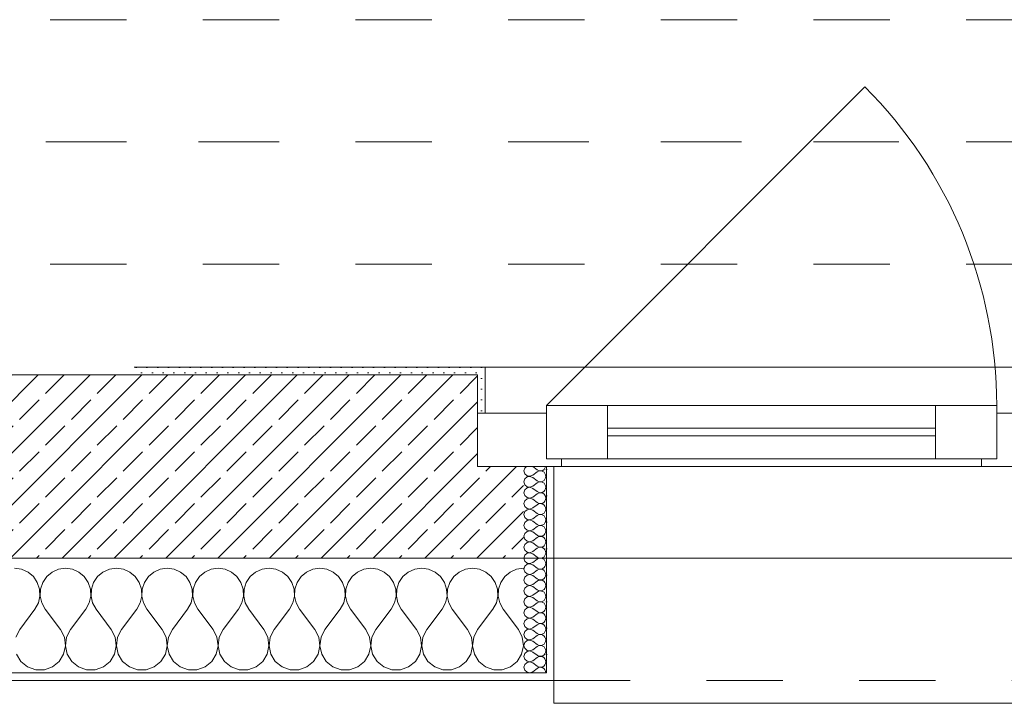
# Model space of a CAD drawing. Header units: metres. Extents: x -3.5 to 65.3, y -10.9 to 16.7.
# Tile 44 of 213: x 32.9 to 34.2, y -0.2 to 0.7. Entities that reach past the tile are written whole.
import ezdxf

# ---------------------------------------------------------------- set-up
doc = ezdxf.new("R2010")
doc.units = ezdxf.units.M
doc.header["$MEASUREMENT"] = 0
for name, pattern in [('Achse', [0.08, 0.04, -0.02, 0, -0.02]), ('Strichlinie doppelt', [0.218722, 0.105833, -0.042333, 0.028222, -0.042333]), ('Strichlinie eng', [0.046, 0.03, -0.016]), ('Untersicht', [0.04, 0.03, -0.01])]:
    doc.linetypes.add(name, pattern=pattern)
for name, color, linetype in [('102 - Bemaßung_ Beschriftung.Detail_ Ausschnitt', 7, 'Continuous'), ('451 - Universal.Achsen Raster', 7, 'Continuous'), ('603 - Struktur.Bodenplatte_ Decke Roh', 7, 'Continuous'), ('604 - Struktur.Wand Aussen', 7, 'Continuous'), ('608 - Struktur.Träger', 7, 'Continuous')]:
    doc.layers.add(name, color=color, linetype=linetype)
doc.styles.add('ERSTELLTER_STIL_1', font='txt')
doc.dimstyles.new('ERSTELLTER_STIL__3', dxfattribs={"dimtxt": 0.04, "dimasz": 0.02128, "dimexe": 0.18, "dimexo": 0.0625, "dimgap": 0, "dimtad": 1, "dimzin": 0, "dimdsep": 46, "dimtxsty": 'ERSTELLTER_STIL_1', "dimblk": 'ARROWHEAD_2', "dimblk1": 'ARROWHEAD_2', "dimblk2": 'ARROWHEAD_2', "dimcen": 0.09, "dimse1": 1, "dimse2": 1, "dimclrd": 7, "dimclre": 7, "dimclrt": 7, "dimazin": 0, "dimtfac": 1, "dimtdec": 4, "dimtmove": 0, "dimatfit": 3, "dimfxl": 1, "dimtolj": 1, "dimtzin": 0, "dimarcsym": 0})
pattern_1 = [(0, (0, 0), (0, 0.034641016), [0, -0.02]), (0, (0.01, 0.01732), (0, 0.034641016), [0, -0.02])]
pattern_2 = [(45, (0, 0), (-0.0070710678, 0.0070710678), [0, -0.01])]

# ---------------------------------------------------------------- blocks, each defined once
blk = doc.blocks.new('*X28')
at = {"layer": '604 - Struktur.Wand Aussen', "color": 7, "linetype": 'Continuous', "lineweight": 5}
for p, q in [((32.9424, -0.0096), (32.9333, -0.0083)), ((32.9509, -0.0133), (32.9424, -0.0096)), ((32.9909, -0.0096), (32.9825, -0.0133)), ((33, -0.0083), (32.9909, -0.0096)), ((33.0091, -0.0096), (33, -0.0083)), ((33.0175, -0.0133), (33.0091, -0.0096)), ((33.0576, -0.0096), (33.0491, -0.0133)), ((33.0667, -0.0083), (33.0576, -0.0096)), ((33.0758, -0.0096), (33.0667, -0.0083)), ((33.0842, -0.0133), (33.0758, -0.0096)), ((33.1242, -0.0096), (33.1158, -0.0133)), ((33.1333, -0.0083), (33.1242, -0.0096)), ((33.1424, -0.0096), (33.1333, -0.0083)), ((33.1509, -0.0133), (33.1424, -0.0096)), ((33.1909, -0.0096), (33.1825, -0.0133)), ((33.2, -0.0083), (33.1909, -0.0096)), ((33.2091, -0.0096), (33.2, -0.0083)), ((33.2175, -0.0133), (33.2091, -0.0096)), ((33.2576, -0.0096), (33.2491, -0.0133)), ((33.2667, -0.0083), (33.2576, -0.0096)), ((33.2758, -0.0096), (33.2667, -0.0083)), ((33.2842, -0.0133), (33.2758, -0.0096)), ((33.3242, -0.0096), (33.3158, -0.0133)), ((33.3333, -0.0083), (33.3242, -0.0096)), ((33.3424, -0.0096), (33.3333, -0.0083)), ((33.3509, -0.0133), (33.3424, -0.0096)), ((33.3909, -0.0096), (33.3825, -0.0133)), ((33.4, -0.0083), (33.3909, -0.0096)), ((33.4091, -0.0096), (33.4, -0.0083)), ((33.4175, -0.0133), (33.4091, -0.0096)), ((33.4576, -0.0096), (33.4491, -0.0133)), ((33.4667, -0.0083), (33.4576, -0.0096)), ((33.4758, -0.0096), (33.4667, -0.0083)), ((33.4842, -0.0133), (33.4758, -0.0096)), ((33.5242, -0.0096), (33.5158, -0.0133)), ((33.5333, -0.0083), (33.5242, -0.0096)), ((33.5424, -0.0096), (33.5333, -0.0083)), ((33.5509, -0.0133), (33.5424, -0.0096)), ((33.5909, -0.0096), (33.5825, -0.0133)), ((33.6, -0.0083), (33.5909, -0.0096)), ((32.9579, -0.0192), (32.9509, -0.0133)), ((32.9631, -0.0268), (32.9579, -0.0192)), ((32.9754, -0.0192), (32.9702, -0.0268)), ((32.9825, -0.0133), (32.9754, -0.0192)), ((33.0246, -0.0192), (33.0175, -0.0133)), ((33.0298, -0.0268), (33.0246, -0.0192)), ((33.0421, -0.0192), (33.0369, -0.0268)), ((33.0491, -0.0133), (33.0421, -0.0192)), ((33.0913, -0.0192), (33.0842, -0.0133)), ((33.0965, -0.0268), (33.0913, -0.0192)), ((33.1087, -0.0192), (33.1035, -0.0268)), ((33.1158, -0.0133), (33.1087, -0.0192)), ((33.1579, -0.0192), (33.1509, -0.0133)), ((33.1631, -0.0268), (33.1579, -0.0192)), ((33.1754, -0.0192), (33.1702, -0.0268)), ((33.1825, -0.0133), (33.1754, -0.0192)), ((33.2246, -0.0192), (33.2175, -0.0133)), ((33.2298, -0.0268), (33.2246, -0.0192)), ((33.2421, -0.0192), (33.2369, -0.0268)), ((33.2491, -0.0133), (33.2421, -0.0192)), ((33.2913, -0.0192), (33.2842, -0.0133)), ((33.2965, -0.0268), (33.2913, -0.0192)), ((33.3087, -0.0192), (33.3035, -0.0268)), ((33.3158, -0.0133), (33.3087, -0.0192)), ((33.3579, -0.0192), (33.3509, -0.0133)), ((33.3631, -0.0268), (33.3579, -0.0192)), ((33.3754, -0.0192), (33.3702, -0.0268)), ((33.3825, -0.0133), (33.3754, -0.0192)), ((33.4246, -0.0192), (33.4175, -0.0133)), ((33.4298, -0.0268), (33.4246, -0.0192)), ((33.4421, -0.0192), (33.4369, -0.0268)), ((33.4491, -0.0133), (33.4421, -0.0192)), ((33.4913, -0.0192), (33.4842, -0.0133)), ((33.4965, -0.0268), (33.4913, -0.0192)), ((33.5087, -0.0192), (33.5035, -0.0268)), ((33.5158, -0.0133), (33.5087, -0.0192)), ((33.5579, -0.0192), (33.5509, -0.0133)), ((33.5631, -0.0268), (33.5579, -0.0192)), ((33.5754, -0.0192), (33.5702, -0.0268)), ((33.5825, -0.0133), (33.5754, -0.0192)), ((32.9661, -0.0355), (32.9631, -0.0268)), ((32.9665, -0.0447), (32.9661, -0.0355)), ((32.9672, -0.0355), (32.9668, -0.0447)), ((32.9702, -0.0268), (32.9672, -0.0355)), ((33.0328, -0.0355), (33.0298, -0.0268)), ((33.0332, -0.0447), (33.0328, -0.0355)), ((33.0339, -0.0355), (33.0335, -0.0447)), ((33.0369, -0.0268), (33.0339, -0.0355)), ((33.0994, -0.0355), (33.0965, -0.0268)), ((33.0999, -0.0447), (33.0994, -0.0355)), ((33.1006, -0.0355), (33.1001, -0.0447)), ((33.1035, -0.0268), (33.1006, -0.0355)), ((33.1661, -0.0355), (33.1631, -0.0268)), ((33.1665, -0.0447), (33.1661, -0.0355)), ((33.1672, -0.0355), (33.1668, -0.0447)), ((33.1702, -0.0268), (33.1672, -0.0355)), ((33.2328, -0.0355), (33.2298, -0.0268)), ((33.2332, -0.0447), (33.2328, -0.0355)), ((33.2339, -0.0355), (33.2335, -0.0447)), ((33.2369, -0.0268), (33.2339, -0.0355)), ((33.2994, -0.0355), (33.2965, -0.0268)), ((33.2999, -0.0447), (33.2994, -0.0355)), ((33.3006, -0.0355), (33.3001, -0.0447)), ((33.3035, -0.0268), (33.3006, -0.0355)), ((33.3661, -0.0355), (33.3631, -0.0268)), ((33.3665, -0.0447), (33.3661, -0.0355)), ((33.3672, -0.0355), (33.3668, -0.0447)), ((33.3702, -0.0268), (33.3672, -0.0355)), ((33.4328, -0.0355), (33.4298, -0.0268)), ((33.4332, -0.0447), (33.4328, -0.0355)), ((33.4339, -0.0355), (33.4335, -0.0447)), ((33.4369, -0.0268), (33.4339, -0.0355)), ((33.4994, -0.0355), (33.4965, -0.0268)), ((33.4999, -0.0447), (33.4994, -0.0355)), ((33.5006, -0.0355), (33.5001, -0.0447)), ((33.5035, -0.0268), (33.5006, -0.0355)), ((33.5661, -0.0355), (33.5631, -0.0268)), ((33.5665, -0.0447), (33.5661, -0.0355)), ((33.5672, -0.0355), (33.5668, -0.0447)), ((33.5702, -0.0268), (33.5672, -0.0355)), ((32.9645, -0.0536), (32.9665, -0.0447)), ((32.9668, -0.0447), (32.9689, -0.0536)), ((33.0311, -0.0536), (33.0332, -0.0447)), ((33.0335, -0.0447), (33.0355, -0.0536)), ((33.0978, -0.0536), (33.0999, -0.0447)), ((33.1001, -0.0447), (33.1022, -0.0536)), ((33.1645, -0.0536), (33.1665, -0.0447)), ((33.1668, -0.0447), (33.1689, -0.0536)), ((33.2311, -0.0536), (33.2332, -0.0447)), ((33.2335, -0.0447), (33.2355, -0.0536)), ((33.2978, -0.0536), (33.2999, -0.0447)), ((33.3001, -0.0447), (33.3022, -0.0536)), ((33.3645, -0.0536), (33.3665, -0.0447)), ((33.3668, -0.0447), (33.3689, -0.0536)), ((33.4311, -0.0536), (33.4332, -0.0447)), ((33.4335, -0.0447), (33.4355, -0.0536)), ((33.4978, -0.0536), (33.4999, -0.0447)), ((33.5001, -0.0447), (33.5022, -0.0536)), ((33.5645, -0.0536), (33.5665, -0.0447)), ((33.5668, -0.0447), (33.5689, -0.0536)), ((32.94, -0.0883), (32.96, -0.0617)), ((32.96, -0.0617), (32.9645, -0.0536)), ((32.9689, -0.0536), (32.9733, -0.0617)), ((32.9933, -0.0883), (32.9733, -0.0617)), ((33.0067, -0.0883), (33.0267, -0.0617)), ((33.0267, -0.0617), (33.0311, -0.0536)), ((33.0355, -0.0536), (33.04, -0.0617)), ((33.06, -0.0883), (33.04, -0.0617)), ((33.0733, -0.0883), (33.0933, -0.0617)), ((33.0933, -0.0617), (33.0978, -0.0536)), ((33.1022, -0.0536), (33.1067, -0.0617)), ((33.1267, -0.0883), (33.1067, -0.0617)), ((33.14, -0.0883), (33.16, -0.0617)), ((33.16, -0.0617), (33.1645, -0.0536)), ((33.1689, -0.0536), (33.1733, -0.0617)), ((33.1933, -0.0883), (33.1733, -0.0617)), ((33.2067, -0.0883), (33.2267, -0.0617)), ((33.2267, -0.0617), (33.2311, -0.0536)), ((33.2355, -0.0536), (33.24, -0.0617)), ((33.26, -0.0883), (33.24, -0.0617)), ((33.2733, -0.0883), (33.2933, -0.0617)), ((33.2933, -0.0617), (33.2978, -0.0536)), ((33.3022, -0.0536), (33.3067, -0.0617)), ((33.3267, -0.0883), (33.3067, -0.0617)), ((33.34, -0.0883), (33.36, -0.0617)), ((33.36, -0.0617), (33.3645, -0.0536)), ((33.3689, -0.0536), (33.3733, -0.0617)), ((33.3933, -0.0883), (33.3733, -0.0617)), ((33.4067, -0.0883), (33.4267, -0.0617)), ((33.4267, -0.0617), (33.4311, -0.0536)), ((33.4355, -0.0536), (33.44, -0.0617)), ((33.46, -0.0883), (33.44, -0.0617)), ((33.4733, -0.0883), (33.4933, -0.0617)), ((33.4933, -0.0617), (33.4978, -0.0536)), ((33.5022, -0.0536), (33.5067, -0.0617)), ((33.5267, -0.0883), (33.5067, -0.0617)), ((33.54, -0.0883), (33.56, -0.0617)), ((33.56, -0.0617), (33.5645, -0.0536)), ((33.5689, -0.0536), (33.5733, -0.0617)), ((33.5933, -0.0883), (33.5733, -0.0617)), ((32.94, -0.0883), (32.9349, -0.0984)), ((32.9985, -0.0984), (32.9933, -0.0883)), ((33.0067, -0.0883), (33.0015, -0.0984)), ((33.0651, -0.0984), (33.06, -0.0883)), ((33.0733, -0.0883), (33.0682, -0.0984)), ((33.1318, -0.0984), (33.1267, -0.0883)), ((33.14, -0.0883), (33.1349, -0.0984)), ((33.1985, -0.0984), (33.1933, -0.0883)), ((33.2067, -0.0883), (33.2015, -0.0984)), ((33.2651, -0.0984), (33.26, -0.0883)), ((33.2733, -0.0883), (33.2682, -0.0984)), ((33.3318, -0.0984), (33.3267, -0.0883)), ((33.34, -0.0883), (33.3349, -0.0984)), ((33.3985, -0.0984), (33.3933, -0.0883)), ((33.4067, -0.0883), (33.4015, -0.0984)), ((33.4651, -0.0984), (33.46, -0.0883)), ((33.4733, -0.0883), (33.4682, -0.0984)), ((33.5318, -0.0984), (33.5267, -0.0883)), ((33.54, -0.0883), (33.5349, -0.0984)), ((33.5985, -0.0984), (33.5933, -0.0883)), ((33, -0.1096), (32.9985, -0.0984)), ((33.0015, -0.0984), (33, -0.1096)), ((33.0666, -0.1096), (33.0651, -0.0984)), ((33.0682, -0.0984), (33.0667, -0.1096)), ((33.1333, -0.1096), (33.1318, -0.0984)), ((33.1349, -0.0984), (33.1334, -0.1096)), ((33.2, -0.1096), (33.1985, -0.0984)), ((33.2015, -0.0984), (33.2, -0.1096)), ((33.2666, -0.1096), (33.2651, -0.0984)), ((33.2682, -0.0984), (33.2667, -0.1096)), ((33.3333, -0.1096), (33.3318, -0.0984)), ((33.3349, -0.0984), (33.3334, -0.1096)), ((33.4, -0.1096), (33.3985, -0.0984)), ((33.4015, -0.0984), (33.4, -0.1096)), ((33.4666, -0.1096), (33.4651, -0.0984)), ((33.4682, -0.0984), (33.4667, -0.1096)), ((33.5333, -0.1096), (33.5318, -0.0984)), ((33.5349, -0.0984), (33.5334, -0.1096)), ((33.6, -0.1096), (33.5985, -0.0984)), ((32.9976, -0.1207), (33, -0.1096)), ((33, -0.1096), (33.0024, -0.1207)), ((33.0643, -0.1207), (33.0666, -0.1096)), ((33.0667, -0.1096), (33.069, -0.1207)), ((33.131, -0.1207), (33.1333, -0.1096)), ((33.1334, -0.1096), (33.1357, -0.1207)), ((33.1976, -0.1207), (33.2, -0.1096)), ((33.2, -0.1096), (33.2024, -0.1207)), ((33.2643, -0.1207), (33.2666, -0.1096)), ((33.2667, -0.1096), (33.269, -0.1207)), ((33.331, -0.1207), (33.3333, -0.1096)), ((33.3334, -0.1096), (33.3357, -0.1207)), ((33.3976, -0.1207), (33.4, -0.1096)), ((33.4, -0.1096), (33.4024, -0.1207)), ((33.4643, -0.1207), (33.4666, -0.1096)), ((33.4667, -0.1096), (33.469, -0.1207)), ((33.531, -0.1207), (33.5333, -0.1096)), ((33.5334, -0.1096), (33.5357, -0.1207)), ((33.5976, -0.1207), (33.6, -0.1096)), ((32.9357, -0.1207), (32.9416, -0.1303)), ((32.9917, -0.1303), (32.9976, -0.1207)), ((33.0024, -0.1207), (33.0083, -0.1303)), ((33.0584, -0.1303), (33.0643, -0.1207)), ((33.069, -0.1207), (33.0749, -0.1303)), ((33.1251, -0.1303), (33.131, -0.1207)), ((33.1357, -0.1207), (33.1416, -0.1303)), ((33.1917, -0.1303), (33.1976, -0.1207)), ((33.2024, -0.1207), (33.2083, -0.1303)), ((33.2584, -0.1303), (33.2643, -0.1207)), ((33.269, -0.1207), (33.2749, -0.1303)), ((33.3251, -0.1303), (33.331, -0.1207)), ((33.3357, -0.1207), (33.3416, -0.1303)), ((33.3917, -0.1303), (33.3976, -0.1207)), ((33.4024, -0.1207), (33.4083, -0.1303)), ((33.4584, -0.1303), (33.4643, -0.1207)), ((33.469, -0.1207), (33.4749, -0.1303)), ((33.5251, -0.1303), (33.531, -0.1207)), ((33.5357, -0.1207), (33.5416, -0.1303)), ((33.5917, -0.1303), (33.5976, -0.1207)), ((32.9416, -0.1303), (32.9504, -0.1374)), ((32.9504, -0.1374), (32.961, -0.1412)), ((32.961, -0.1412), (32.9723, -0.1412)), ((32.9723, -0.1412), (32.983, -0.1374)), ((32.983, -0.1374), (32.9917, -0.1303)), ((33.0083, -0.1303), (33.017, -0.1374)), ((33.017, -0.1374), (33.0277, -0.1412)), ((33.0277, -0.1412), (33.039, -0.1412)), ((33.039, -0.1412), (33.0496, -0.1374)), ((33.0496, -0.1374), (33.0584, -0.1303)), ((33.0749, -0.1303), (33.0837, -0.1374)), ((33.0837, -0.1374), (33.0943, -0.1412)), ((33.0943, -0.1412), (33.1057, -0.1412)), ((33.1057, -0.1412), (33.1163, -0.1374)), ((33.1163, -0.1374), (33.1251, -0.1303)), ((33.1416, -0.1303), (33.1504, -0.1374)), ((33.1504, -0.1374), (33.161, -0.1412)), ((33.161, -0.1412), (33.1723, -0.1412)), ((33.1723, -0.1412), (33.183, -0.1374)), ((33.183, -0.1374), (33.1917, -0.1303)), ((33.2083, -0.1303), (33.217, -0.1374)), ((33.217, -0.1374), (33.2277, -0.1412)), ((33.2277, -0.1412), (33.239, -0.1412)), ((33.239, -0.1412), (33.2496, -0.1374)), ((33.2496, -0.1374), (33.2584, -0.1303)), ((33.2749, -0.1303), (33.2837, -0.1374)), ((33.2837, -0.1374), (33.2943, -0.1412)), ((33.2943, -0.1412), (33.3057, -0.1412)), ((33.3057, -0.1412), (33.3163, -0.1374)), ((33.3163, -0.1374), (33.3251, -0.1303)), ((33.3416, -0.1303), (33.3504, -0.1374)), ((33.3504, -0.1374), (33.361, -0.1412)), ((33.361, -0.1412), (33.3723, -0.1412)), ((33.3723, -0.1412), (33.383, -0.1374)), ((33.383, -0.1374), (33.3917, -0.1303)), ((33.4083, -0.1303), (33.417, -0.1374)), ((33.417, -0.1374), (33.4277, -0.1412)), ((33.4277, -0.1412), (33.439, -0.1412)), ((33.439, -0.1412), (33.4496, -0.1374)), ((33.4496, -0.1374), (33.4584, -0.1303)), ((33.4749, -0.1303), (33.4837, -0.1374)), ((33.4837, -0.1374), (33.4943, -0.1412)), ((33.4943, -0.1412), (33.5057, -0.1412)), ((33.5057, -0.1412), (33.5163, -0.1374)), ((33.5163, -0.1374), (33.5251, -0.1303)), ((33.5416, -0.1303), (33.5504, -0.1374)), ((33.5504, -0.1374), (33.561, -0.1412)), ((33.561, -0.1412), (33.5723, -0.1412)), ((33.5723, -0.1412), (33.583, -0.1374)), ((33.583, -0.1374), (33.5917, -0.1303))]:
    blk.add_line(p, q, dxfattribs=at)
blk = doc.blocks.new('*X43')
at = {"layer": '604 - Struktur.Wand Aussen', "color": 7, "linetype": 'Continuous', "lineweight": 5}
for p, q in [((33.6018, 0.123), (33.6007, 0.1193)), ((33.6007, 0.1193), (33.6018, 0.1155)), ((33.6039, 0.125), (33.6018, 0.123)), ((33.6121, 0.125), (33.6179, 0.1207)), ((33.6121, 0.1136), (33.6179, 0.1179)), ((33.6179, 0.1207), (33.6196, 0.1198)), ((33.6196, 0.1188), (33.6179, 0.1179)), ((33.6196, 0.1198), (33.6215, 0.1193)), ((33.6215, 0.1193), (33.6196, 0.1188)), ((33.6215, 0.1193), (33.6235, 0.1194)), ((33.6235, 0.1192), (33.6215, 0.1193)), ((33.6235, 0.1194), (33.6253, 0.12)), ((33.6253, 0.1185), (33.6235, 0.1192)), ((33.6253, 0.12), (33.627, 0.1212)), ((33.627, 0.1174), (33.6253, 0.1185)), ((33.627, 0.1212), (33.6282, 0.1227)), ((33.6282, 0.1159), (33.627, 0.1174)), ((33.6282, 0.1227), (33.629, 0.1245)), ((33.629, 0.1245), (33.6291, 0.125)), ((33.6018, 0.1088), (33.6007, 0.105)), ((33.6007, 0.105), (33.6018, 0.1012)), ((33.6018, 0.1155), (33.6047, 0.1129)), ((33.6047, 0.1114), (33.6018, 0.1088)), ((33.6047, 0.1129), (33.6085, 0.1122)), ((33.6085, 0.1121), (33.6047, 0.1114)), ((33.6085, 0.1122), (33.6121, 0.1136)), ((33.6121, 0.1107), (33.6085, 0.1121)), ((33.6121, 0.1107), (33.6179, 0.1064)), ((33.6121, 0.0993), (33.6179, 0.1036)), ((33.6179, 0.1064), (33.6196, 0.1055)), ((33.6196, 0.1045), (33.6179, 0.1036)), ((33.6196, 0.1055), (33.6215, 0.105)), ((33.6215, 0.105), (33.6196, 0.1045)), ((33.6215, 0.105), (33.6235, 0.1051)), ((33.6235, 0.1049), (33.6215, 0.105)), ((33.6235, 0.1051), (33.6253, 0.1058)), ((33.6253, 0.1042), (33.6235, 0.1049)), ((33.6253, 0.1058), (33.627, 0.1069)), ((33.627, 0.1031), (33.6253, 0.1042)), ((33.627, 0.1069), (33.6282, 0.1084)), ((33.629, 0.1141), (33.6282, 0.1159)), ((33.6282, 0.1084), (33.629, 0.1102)), ((33.6293, 0.1121), (33.629, 0.1141)), ((33.629, 0.1102), (33.6293, 0.1121)), ((33.6018, 0.0945), (33.6007, 0.0907)), ((33.6007, 0.0907), (33.6018, 0.087)), ((33.6018, 0.1012), (33.6047, 0.0986)), ((33.6047, 0.0971), (33.6018, 0.0945)), ((33.6047, 0.0986), (33.6085, 0.0979)), ((33.6085, 0.0978), (33.6047, 0.0971)), ((33.6085, 0.0979), (33.6121, 0.0993)), ((33.6121, 0.0964), (33.6085, 0.0978)), ((33.6121, 0.0964), (33.6179, 0.0921)), ((33.6179, 0.0921), (33.6196, 0.0912)), ((33.6196, 0.0912), (33.6215, 0.0907)), ((33.6215, 0.0907), (33.6196, 0.0902)), ((33.6215, 0.0907), (33.6235, 0.0908)), ((33.6235, 0.0906), (33.6215, 0.0907)), ((33.6235, 0.0908), (33.6253, 0.0915)), ((33.6253, 0.09), (33.6235, 0.0906)), ((33.6253, 0.0915), (33.627, 0.0926)), ((33.6282, 0.1016), (33.627, 0.1031)), ((33.627, 0.0926), (33.6282, 0.0941)), ((33.629, 0.0998), (33.6282, 0.1016)), ((33.6282, 0.0941), (33.629, 0.0959)), ((33.6293, 0.0979), (33.629, 0.0998)), ((33.629, 0.0959), (33.6293, 0.0979)), ((33.6018, 0.0802), (33.6007, 0.0764)), ((33.6018, 0.087), (33.6047, 0.0843)), ((33.6047, 0.0828), (33.6018, 0.0802)), ((33.6047, 0.0843), (33.6085, 0.0836)), ((33.6085, 0.0835), (33.6047, 0.0828)), ((33.6085, 0.0836), (33.6121, 0.085)), ((33.6121, 0.0821), (33.6085, 0.0835)), ((33.6121, 0.085), (33.6179, 0.0893)), ((33.6121, 0.0821), (33.6179, 0.0779)), ((33.6196, 0.0902), (33.6179, 0.0893)), ((33.6179, 0.0779), (33.6196, 0.0769)), ((33.627, 0.0888), (33.6253, 0.09)), ((33.6253, 0.0772), (33.627, 0.0783)), ((33.6282, 0.0873), (33.627, 0.0888)), ((33.627, 0.0783), (33.6282, 0.0798)), ((33.629, 0.0855), (33.6282, 0.0873)), ((33.6282, 0.0798), (33.629, 0.0816)), ((33.6293, 0.0836), (33.629, 0.0855)), ((33.629, 0.0816), (33.6293, 0.0836)), ((33.6007, 0.0764), (33.6018, 0.0727)), ((33.6018, 0.0659), (33.6007, 0.0621)), ((33.6018, 0.0727), (33.6047, 0.07)), ((33.6047, 0.0685), (33.6018, 0.0659)), ((33.6047, 0.07), (33.6085, 0.0693)), ((33.6085, 0.0693), (33.6047, 0.0685)), ((33.6085, 0.0693), (33.6121, 0.0707)), ((33.6121, 0.0679), (33.6085, 0.0693)), ((33.6121, 0.0707), (33.6179, 0.075)), ((33.6121, 0.0679), (33.6179, 0.0636)), ((33.6196, 0.076), (33.6179, 0.075)), ((33.6196, 0.0769), (33.6215, 0.0765)), ((33.6215, 0.0764), (33.6196, 0.076)), ((33.6215, 0.0765), (33.6235, 0.0766)), ((33.6235, 0.0763), (33.6215, 0.0764)), ((33.6235, 0.0766), (33.6253, 0.0772)), ((33.6253, 0.0757), (33.6235, 0.0763)), ((33.627, 0.0746), (33.6253, 0.0757)), ((33.6282, 0.073), (33.627, 0.0746)), ((33.627, 0.064), (33.6282, 0.0655)), ((33.629, 0.0712), (33.6282, 0.073)), ((33.6282, 0.0655), (33.629, 0.0673)), ((33.6293, 0.0693), (33.629, 0.0712)), ((33.629, 0.0673), (33.6293, 0.0693)), ((33.6007, 0.0621), (33.6018, 0.0584)), ((33.6018, 0.0516), (33.6007, 0.0479)), ((33.6018, 0.0584), (33.6047, 0.0558)), ((33.6047, 0.0542), (33.6018, 0.0516)), ((33.6047, 0.0558), (33.6085, 0.055)), ((33.6085, 0.055), (33.6047, 0.0542)), ((33.6085, 0.055), (33.6121, 0.0564)), ((33.6121, 0.0536), (33.6085, 0.055)), ((33.6121, 0.0564), (33.6179, 0.0607)), ((33.6121, 0.0536), (33.6179, 0.0493)), ((33.6179, 0.0636), (33.6196, 0.0626)), ((33.6196, 0.0617), (33.6179, 0.0607)), ((33.6196, 0.0626), (33.6215, 0.0622)), ((33.6215, 0.0621), (33.6196, 0.0617)), ((33.6215, 0.0622), (33.6235, 0.0623)), ((33.6235, 0.062), (33.6215, 0.0621)), ((33.6235, 0.0623), (33.6253, 0.0629)), ((33.6253, 0.0614), (33.6235, 0.062)), ((33.6253, 0.0629), (33.627, 0.064)), ((33.627, 0.0603), (33.6253, 0.0614)), ((33.6282, 0.0588), (33.627, 0.0603)), ((33.629, 0.057), (33.6282, 0.0588)), ((33.6282, 0.0512), (33.629, 0.053)), ((33.6293, 0.055), (33.629, 0.057)), ((33.629, 0.053), (33.6293, 0.055)), ((33.6007, 0.0479), (33.6018, 0.0441)), ((33.6018, 0.0441), (33.6047, 0.0415)), ((33.6047, 0.04), (33.6018, 0.0373)), ((33.6047, 0.0415), (33.6085, 0.0407)), ((33.6085, 0.0407), (33.6047, 0.04)), ((33.6085, 0.0407), (33.6121, 0.0421)), ((33.6121, 0.0393), (33.6085, 0.0407)), ((33.6121, 0.0421), (33.6179, 0.0464)), ((33.6121, 0.0393), (33.6179, 0.035)), ((33.6179, 0.0493), (33.6196, 0.0483)), ((33.6196, 0.0474), (33.6179, 0.0464)), ((33.6196, 0.0483), (33.6215, 0.0479)), ((33.6215, 0.0478), (33.6196, 0.0474)), ((33.6215, 0.0479), (33.6235, 0.048)), ((33.6235, 0.0477), (33.6215, 0.0478)), ((33.6235, 0.048), (33.6253, 0.0486)), ((33.6253, 0.0471), (33.6235, 0.0477)), ((33.6253, 0.0486), (33.627, 0.0497)), ((33.627, 0.046), (33.6253, 0.0471)), ((33.627, 0.0497), (33.6282, 0.0512)), ((33.6282, 0.0445), (33.627, 0.046)), ((33.629, 0.0427), (33.6282, 0.0445)), ((33.6282, 0.037), (33.629, 0.0388)), ((33.6293, 0.0407), (33.629, 0.0427)), ((33.629, 0.0388), (33.6293, 0.0407)), ((33.6018, 0.0373), (33.6007, 0.0336)), ((33.6007, 0.0336), (33.6018, 0.0298)), ((33.6018, 0.0298), (33.6047, 0.0272)), ((33.6047, 0.0272), (33.6085, 0.0265)), ((33.6085, 0.0264), (33.6047, 0.0257)), ((33.6085, 0.0265), (33.6121, 0.0279)), ((33.6121, 0.025), (33.6085, 0.0264)), ((33.6121, 0.0279), (33.6179, 0.0321)), ((33.6179, 0.035), (33.6196, 0.034)), ((33.6196, 0.0331), (33.6179, 0.0321)), ((33.6196, 0.034), (33.6215, 0.0336)), ((33.6215, 0.0335), (33.6196, 0.0331)), ((33.6215, 0.0336), (33.6235, 0.0337)), ((33.6235, 0.0334), (33.6215, 0.0335)), ((33.6235, 0.0337), (33.6253, 0.0343)), ((33.6253, 0.0328), (33.6235, 0.0334)), ((33.6253, 0.0343), (33.627, 0.0354)), ((33.627, 0.0317), (33.6253, 0.0328)), ((33.627, 0.0354), (33.6282, 0.037)), ((33.6282, 0.0302), (33.627, 0.0317)), ((33.629, 0.0284), (33.6282, 0.0302)), ((33.6293, 0.0264), (33.629, 0.0284)), ((33.629, 0.0245), (33.6293, 0.0264)), ((33.6018, 0.023), (33.6007, 0.0193)), ((33.6007, 0.0193), (33.6018, 0.0155)), ((33.6047, 0.0257), (33.6018, 0.023)), ((33.6018, 0.0155), (33.6047, 0.0129)), ((33.6085, 0.0122), (33.6121, 0.0136)), ((33.6121, 0.025), (33.6179, 0.0207)), ((33.6121, 0.0136), (33.6179, 0.0179)), ((33.6179, 0.0207), (33.6196, 0.0198)), ((33.6196, 0.0188), (33.6179, 0.0179)), ((33.6196, 0.0198), (33.6215, 0.0193)), ((33.6215, 0.0193), (33.6196, 0.0188)), ((33.6215, 0.0193), (33.6235, 0.0194)), ((33.6235, 0.0192), (33.6215, 0.0193)), ((33.6235, 0.0194), (33.6253, 0.02)), ((33.6253, 0.0185), (33.6235, 0.0192)), ((33.6253, 0.02), (33.627, 0.0212)), ((33.627, 0.0174), (33.6253, 0.0185)), ((33.627, 0.0212), (33.6282, 0.0227)), ((33.6282, 0.0159), (33.627, 0.0174)), ((33.6282, 0.0227), (33.629, 0.0245)), ((33.629, 0.0141), (33.6282, 0.0159)), ((33.6293, 0.0121), (33.629, 0.0141)), ((33.6018, 0.0088), (33.6007, 0.005)), ((33.6007, 0.005), (33.6018, 0.0012)), ((33.6047, 0.0114), (33.6018, 0.0088)), ((33.6018, 0.0012), (33.6047, -0.0014)), ((33.6047, 0.0129), (33.6085, 0.0122)), ((33.6085, 0.0121), (33.6047, 0.0114)), ((33.6121, 0.0107), (33.6085, 0.0121)), ((33.6121, 0.0107), (33.6179, 0.0064)), ((33.6121, -0.0007), (33.6179, 0.0036)), ((33.6179, 0.0064), (33.6196, 0.0055)), ((33.6196, 0.0045), (33.6179, 0.0036)), ((33.6196, 0.0055), (33.6215, 0.005)), ((33.6215, 0.005), (33.6196, 0.0045)), ((33.6215, 0.005), (33.6235, 0.0051)), ((33.6235, 0.0049), (33.6215, 0.005)), ((33.6235, 0.0051), (33.6253, 0.0058)), ((33.6253, 0.0042), (33.6235, 0.0049)), ((33.6253, 0.0058), (33.627, 0.0069)), ((33.627, 0.0031), (33.6253, 0.0042)), ((33.627, 0.0069), (33.6282, 0.0084)), ((33.6282, 0.0016), (33.627, 0.0031)), ((33.6282, 0.0084), (33.629, 0.0102)), ((33.629, -0.0002), (33.6282, 0.0016)), ((33.629, 0.0102), (33.6293, 0.0121)), ((33.6018, -0.0055), (33.6007, -0.0093)), ((33.6007, -0.0093), (33.6018, -0.013)), ((33.6047, -0.0029), (33.6018, -0.0055)), ((33.6047, -0.0014), (33.6085, -0.0021)), ((33.6085, -0.0022), (33.6047, -0.0029)), ((33.6085, -0.0021), (33.6121, -0.0007)), ((33.6121, -0.0036), (33.6085, -0.0022)), ((33.6121, -0.0036), (33.6179, -0.0079)), ((33.6121, -0.015), (33.6179, -0.0107)), ((33.6179, -0.0079), (33.6196, -0.0088)), ((33.6196, -0.0098), (33.6179, -0.0107)), ((33.6196, -0.0088), (33.6215, -0.0093)), ((33.6215, -0.0093), (33.6196, -0.0098)), ((33.6215, -0.0093), (33.6235, -0.0092)), ((33.6235, -0.0094), (33.6215, -0.0093)), ((33.6235, -0.0092), (33.6253, -0.0085)), ((33.6253, -0.01), (33.6235, -0.0094)), ((33.6253, -0.0085), (33.627, -0.0074)), ((33.627, -0.0112), (33.6253, -0.01)), ((33.627, -0.0074), (33.6282, -0.0059)), ((33.6282, -0.0127), (33.627, -0.0112)), ((33.6282, -0.0059), (33.629, -0.0041)), ((33.629, -0.0145), (33.6282, -0.0127)), ((33.6293, -0.0021), (33.629, -0.0002)), ((33.629, -0.0041), (33.6293, -0.0021)), ((33.6018, -0.0198), (33.6007, -0.0236)), ((33.6007, -0.0236), (33.6018, -0.0273)), ((33.6018, -0.013), (33.6047, -0.0157)), ((33.6047, -0.0172), (33.6018, -0.0198)), ((33.6047, -0.0157), (33.6085, -0.0164)), ((33.6085, -0.0165), (33.6047, -0.0172)), ((33.6085, -0.0164), (33.6121, -0.015)), ((33.6121, -0.0179), (33.6085, -0.0165)), ((33.6121, -0.0179), (33.6179, -0.0221)), ((33.6121, -0.0293), (33.6179, -0.025)), ((33.6179, -0.0221), (33.6196, -0.0231)), ((33.6196, -0.024), (33.6179, -0.025)), ((33.6196, -0.0231), (33.6215, -0.0235)), ((33.6215, -0.0236), (33.6196, -0.024)), ((33.6215, -0.0235), (33.6235, -0.0234)), ((33.6235, -0.0237), (33.6215, -0.0236)), ((33.6235, -0.0234), (33.6253, -0.0228)), ((33.6253, -0.0243), (33.6235, -0.0237)), ((33.6253, -0.0228), (33.627, -0.0217)), ((33.627, -0.0254), (33.6253, -0.0243)), ((33.627, -0.0217), (33.6282, -0.0202)), ((33.6282, -0.027), (33.627, -0.0254)), ((33.6282, -0.0202), (33.629, -0.0184)), ((33.6293, -0.0164), (33.629, -0.0145)), ((33.629, -0.0184), (33.6293, -0.0164)), ((33.6018, -0.0341), (33.6007, -0.0379)), ((33.6007, -0.0379), (33.6018, -0.0416)), ((33.6018, -0.0273), (33.6047, -0.03)), ((33.6047, -0.0315), (33.6018, -0.0341)), ((33.6047, -0.03), (33.6085, -0.0307)), ((33.6085, -0.0307), (33.6047, -0.0315)), ((33.6085, -0.0307), (33.6121, -0.0293)), ((33.6121, -0.0321), (33.6085, -0.0307)), ((33.6121, -0.0321), (33.6179, -0.0364)), ((33.6179, -0.0364), (33.6196, -0.0374)), ((33.6196, -0.0383), (33.6179, -0.0393)), ((33.6196, -0.0374), (33.6215, -0.0378)), ((33.6215, -0.0379), (33.6196, -0.0383)), ((33.6215, -0.0378), (33.6235, -0.0377)), ((33.6235, -0.038), (33.6215, -0.0379)), ((33.6235, -0.0377), (33.6253, -0.0371)), ((33.6253, -0.0386), (33.6235, -0.038)), ((33.6253, -0.0371), (33.627, -0.036)), ((33.627, -0.0397), (33.6253, -0.0386)), ((33.627, -0.036), (33.6282, -0.0345)), ((33.629, -0.0288), (33.6282, -0.027)), ((33.6282, -0.0345), (33.629, -0.0327)), ((33.6293, -0.0307), (33.629, -0.0288)), ((33.629, -0.0327), (33.6293, -0.0307)), ((33.6018, -0.0484), (33.6007, -0.0521)), ((33.6018, -0.0416), (33.6047, -0.0442)), ((33.6047, -0.0458), (33.6018, -0.0484)), ((33.6047, -0.0442), (33.6085, -0.045)), ((33.6085, -0.045), (33.6047, -0.0458)), ((33.6085, -0.045), (33.6121, -0.0436)), ((33.6121, -0.0464), (33.6085, -0.045)), ((33.6121, -0.0436), (33.6179, -0.0393)), ((33.6121, -0.0464), (33.6179, -0.0507)), ((33.6179, -0.0507), (33.6196, -0.0517)), ((33.6235, -0.052), (33.6253, -0.0514)), ((33.6253, -0.0514), (33.627, -0.0503)), ((33.6282, -0.0412), (33.627, -0.0397)), ((33.627, -0.0503), (33.6282, -0.0488)), ((33.629, -0.043), (33.6282, -0.0412)), ((33.6282, -0.0488), (33.629, -0.047)), ((33.6293, -0.045), (33.629, -0.043)), ((33.629, -0.047), (33.6293, -0.045)), ((33.6007, -0.0521), (33.6018, -0.0559)), ((33.6018, -0.0627), (33.6007, -0.0664)), ((33.6018, -0.0559), (33.6047, -0.0585)), ((33.6047, -0.06), (33.6018, -0.0627)), ((33.6047, -0.0585), (33.6085, -0.0593)), ((33.6085, -0.0593), (33.6047, -0.06)), ((33.6085, -0.0593), (33.6121, -0.0579)), ((33.6121, -0.0607), (33.6085, -0.0593)), ((33.6121, -0.0579), (33.6179, -0.0536)), ((33.6121, -0.0607), (33.6179, -0.065)), ((33.6196, -0.0526), (33.6179, -0.0536)), ((33.6196, -0.0517), (33.6215, -0.0521)), ((33.6215, -0.0522), (33.6196, -0.0526)), ((33.6215, -0.0521), (33.6235, -0.052)), ((33.6235, -0.0523), (33.6215, -0.0522)), ((33.6253, -0.0529), (33.6235, -0.0523)), ((33.627, -0.054), (33.6253, -0.0529)), ((33.6282, -0.0555), (33.627, -0.054)), ((33.627, -0.0646), (33.6282, -0.063)), ((33.629, -0.0573), (33.6282, -0.0555)), ((33.6282, -0.063), (33.629, -0.0612)), ((33.6293, -0.0593), (33.629, -0.0573)), ((33.629, -0.0612), (33.6293, -0.0593)), ((33.6007, -0.0664), (33.6018, -0.0702)), ((33.6018, -0.077), (33.6007, -0.0807)), ((33.6018, -0.0702), (33.6047, -0.0728)), ((33.6047, -0.0743), (33.6018, -0.077)), ((33.6047, -0.0728), (33.6085, -0.0735)), ((33.6085, -0.0736), (33.6047, -0.0743)), ((33.6085, -0.0735), (33.6121, -0.0721)), ((33.6121, -0.075), (33.6085, -0.0736)), ((33.6121, -0.0721), (33.6179, -0.0679)), ((33.6121, -0.075), (33.6179, -0.0793)), ((33.6179, -0.065), (33.6196, -0.066)), ((33.6196, -0.0669), (33.6179, -0.0679)), ((33.6196, -0.066), (33.6215, -0.0664)), ((33.6215, -0.0665), (33.6196, -0.0669)), ((33.6215, -0.0664), (33.6235, -0.0663)), ((33.6235, -0.0666), (33.6215, -0.0665)), ((33.6235, -0.0663), (33.6253, -0.0657)), ((33.6253, -0.0672), (33.6235, -0.0666)), ((33.6253, -0.0657), (33.627, -0.0646)), ((33.627, -0.0683), (33.6253, -0.0672)), ((33.6282, -0.0698), (33.627, -0.0683)), ((33.627, -0.0788), (33.6282, -0.0773)), ((33.629, -0.0716), (33.6282, -0.0698)), ((33.6282, -0.0773), (33.629, -0.0755)), ((33.6293, -0.0736), (33.629, -0.0716)), ((33.629, -0.0755), (33.6293, -0.0736)), ((33.6007, -0.0807), (33.6018, -0.0845)), ((33.6018, -0.0845), (33.6047, -0.0871)), ((33.6047, -0.0886), (33.6018, -0.0912)), ((33.6047, -0.0871), (33.6085, -0.0878)), ((33.6085, -0.0879), (33.6047, -0.0886)), ((33.6085, -0.0878), (33.6121, -0.0864)), ((33.6121, -0.0893), (33.6085, -0.0879)), ((33.6121, -0.0864), (33.6179, -0.0821)), ((33.6121, -0.0893), (33.6179, -0.0936)), ((33.6179, -0.0793), (33.6196, -0.0802)), ((33.6196, -0.0812), (33.6179, -0.0821)), ((33.6196, -0.0802), (33.6215, -0.0807)), ((33.6215, -0.0807), (33.6196, -0.0812)), ((33.6215, -0.0807), (33.6235, -0.0806)), ((33.6235, -0.0808), (33.6215, -0.0807)), ((33.6235, -0.0806), (33.6253, -0.08)), ((33.6253, -0.0815), (33.6235, -0.0808)), ((33.6253, -0.08), (33.627, -0.0788)), ((33.627, -0.0826), (33.6253, -0.0815)), ((33.6282, -0.0841), (33.627, -0.0826)), ((33.629, -0.0859), (33.6282, -0.0841)), ((33.6282, -0.0916), (33.629, -0.0898)), ((33.6293, -0.0879), (33.629, -0.0859)), ((33.629, -0.0898), (33.6293, -0.0879)), ((33.6018, -0.0912), (33.6007, -0.095)), ((33.6007, -0.095), (33.6018, -0.0988)), ((33.6018, -0.0988), (33.6047, -0.1014)), ((33.6047, -0.1029), (33.6018, -0.1055)), ((33.6047, -0.1014), (33.6085, -0.1021)), ((33.6085, -0.1022), (33.6047, -0.1029)), ((33.6085, -0.1021), (33.6121, -0.1007)), ((33.6121, -0.1036), (33.6085, -0.1022)), ((33.6121, -0.1007), (33.6179, -0.0964)), ((33.6179, -0.0936), (33.6196, -0.0945)), ((33.6196, -0.0955), (33.6179, -0.0964)), ((33.6196, -0.0945), (33.6215, -0.095)), ((33.6215, -0.095), (33.6196, -0.0955)), ((33.6215, -0.095), (33.6235, -0.0949)), ((33.6235, -0.0951), (33.6215, -0.095)), ((33.6235, -0.0949), (33.6253, -0.0942)), ((33.6253, -0.0958), (33.6235, -0.0951)), ((33.6253, -0.0942), (33.627, -0.0931)), ((33.627, -0.0969), (33.6253, -0.0958)), ((33.627, -0.0931), (33.6282, -0.0916)), ((33.6282, -0.0984), (33.627, -0.0969)), ((33.629, -0.1002), (33.6282, -0.0984)), ((33.6293, -0.1021), (33.629, -0.1002)), ((33.629, -0.1041), (33.6293, -0.1021)), ((33.6018, -0.1055), (33.6007, -0.1093)), ((33.6007, -0.1093), (33.6018, -0.113)), ((33.6018, -0.113), (33.6047, -0.1157)), ((33.6047, -0.1157), (33.6085, -0.1164)), ((33.6085, -0.1164), (33.6121, -0.115)), ((33.6121, -0.1036), (33.6179, -0.1079)), ((33.6121, -0.115), (33.6179, -0.1107)), ((33.6179, -0.1079), (33.6196, -0.1088)), ((33.6196, -0.1098), (33.6179, -0.1107)), ((33.6196, -0.1088), (33.6215, -0.1093)), ((33.6215, -0.1093), (33.6196, -0.1098)), ((33.6215, -0.1093), (33.6235, -0.1092)), ((33.6235, -0.1094), (33.6215, -0.1093)), ((33.6235, -0.1092), (33.6253, -0.1085)), ((33.6253, -0.11), (33.6235, -0.1094)), ((33.6253, -0.1085), (33.627, -0.1074)), ((33.627, -0.1112), (33.6253, -0.11)), ((33.627, -0.1074), (33.6282, -0.1059)), ((33.6282, -0.1127), (33.627, -0.1112)), ((33.6282, -0.1059), (33.629, -0.1041)), ((33.629, -0.1145), (33.6282, -0.1127)), ((33.6293, -0.1164), (33.629, -0.1145)), ((33.6018, -0.1198), (33.6007, -0.1236)), ((33.6007, -0.1236), (33.6018, -0.1273)), ((33.6047, -0.1172), (33.6018, -0.1198)), ((33.6018, -0.1273), (33.6047, -0.13)), ((33.6085, -0.1165), (33.6047, -0.1172)), ((33.6121, -0.1179), (33.6085, -0.1165)), ((33.6121, -0.1179), (33.6179, -0.1221)), ((33.6121, -0.1293), (33.6179, -0.125)), ((33.6179, -0.1221), (33.6196, -0.1231)), ((33.6196, -0.124), (33.6179, -0.125)), ((33.6196, -0.1231), (33.6215, -0.1235)), ((33.6215, -0.1236), (33.6196, -0.124)), ((33.6215, -0.1235), (33.6235, -0.1234)), ((33.6235, -0.1237), (33.6215, -0.1236)), ((33.6235, -0.1234), (33.6253, -0.1228)), ((33.6253, -0.1243), (33.6235, -0.1237)), ((33.6253, -0.1228), (33.627, -0.1217)), ((33.627, -0.1254), (33.6253, -0.1243)), ((33.627, -0.1217), (33.6282, -0.1202)), ((33.6282, -0.127), (33.627, -0.1254)), ((33.6282, -0.1202), (33.629, -0.1184)), ((33.629, -0.1288), (33.6282, -0.127)), ((33.629, -0.1184), (33.6293, -0.1164)), ((33.6293, -0.1307), (33.629, -0.1288)), ((33.6018, -0.1341), (33.6007, -0.1379)), ((33.6007, -0.1379), (33.6018, -0.1416)), ((33.6047, -0.1315), (33.6018, -0.1341)), ((33.6018, -0.1416), (33.6047, -0.1442)), ((33.6047, -0.13), (33.6085, -0.1307)), ((33.6085, -0.1307), (33.6047, -0.1315)), ((33.6085, -0.1307), (33.6121, -0.1293)), ((33.6121, -0.1321), (33.6085, -0.1307)), ((33.6121, -0.1321), (33.6179, -0.1364)), ((33.6121, -0.1436), (33.6179, -0.1393)), ((33.6179, -0.1364), (33.6196, -0.1374)), ((33.6196, -0.1383), (33.6179, -0.1393)), ((33.6196, -0.1374), (33.6215, -0.1378)), ((33.6215, -0.1379), (33.6196, -0.1383)), ((33.6215, -0.1378), (33.6235, -0.1377)), ((33.6235, -0.138), (33.6215, -0.1379)), ((33.6235, -0.1377), (33.6253, -0.1371)), ((33.6253, -0.1386), (33.6235, -0.138)), ((33.6253, -0.1371), (33.627, -0.136)), ((33.627, -0.1397), (33.6253, -0.1386)), ((33.627, -0.136), (33.6282, -0.1345)), ((33.6282, -0.1412), (33.627, -0.1397)), ((33.6282, -0.1345), (33.629, -0.1327)), ((33.629, -0.143), (33.6282, -0.1412)), ((33.629, -0.1327), (33.6293, -0.1307)), ((33.6047, -0.1442), (33.6085, -0.145)), ((33.6085, -0.145), (33.6121, -0.1436)), ((33.6293, -0.145), (33.629, -0.143))]:
    blk.add_line(p, q, dxfattribs=at)
blk = doc.blocks.new('*D216')
at = {"layer": '102 - Bemaßung_ Beschriftung.Detail_ Ausschnitt', "color": 7, "linetype": 'Continuous', "lineweight": 5}
for p, q in [((40.701, 0.2631), (40.729, 0.2469)), ((40.736, 0.255), (40.694, 0.255)), ((40.701, 0.2531), (40.729, 0.2369)), ((40.715, 0.245), (40.715, 0.255)), ((40.736, 0.245), (40.694, 0.245)), ((40.715, 0.2313), (40.715, 0.245))]:
    blk.add_line(p, q, dxfattribs=at)
at = {"layer": '102 - Bemaßung_ Beschriftung.Detail_ Ausschnitt', "color": 7, "lineweight": 5, "insert": (40.707, 0.2066), "char_height": 0.04, "attachment_point": 7, "rotation": 90, "style": 'ERSTELLTER_STIL_1'}
blk.add_mtext('\\A1;{\\pql;\\fArial|b0|i0|c0|p38;1}', dxfattribs=at)
blk = doc.blocks.new('ARROWHEAD_2')
at = {"color": 0, "linetype": 'Continuous', "lineweight": 0}
for p, q in [((-0.378, -0.655), (0.378, 0.655)), ((0, 0), (-1, 0))]:
    blk.add_line(p, q, dxfattribs=at)

msp = doc.modelspace()

# ---------------------------------------------------------------- hatches: boundary and pattern name
at = {"layer": '604 - Struktur.Wand Aussen', "linetype": 'Continuous', "lineweight": 0, "true_color": 0x000000}
h = msp.add_hatch(dxfattribs=at)
h.set_pattern_fill('Gips_0001', color=18, style=0, pattern_type=2)
h.set_pattern_definition(pattern_2)
h.paths.add_polyline_path([(33.09, 0.245), (33.54, 0.245), (33.54, 0.255), (33.09, 0.255)])
h = msp.add_hatch(dxfattribs=at)
h.set_pattern_fill('Gips_0001', color=18, style=0, pattern_type=2)
h.set_pattern_definition(pattern_2)
h.paths.add_polyline_path([(33.54, 0.195), (33.55, 0.195), (33.55, 0.255), (33.54, 0.255)])
h = msp.add_hatch(dxfattribs=at)
h.set_pattern_fill('Beton__Stahlbeton_0001', color=18, style=0, pattern_type=2)
h.set_pattern_definition([(45, (0, 0), (-0.033941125, 0.033941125), []), (45, (-0.01697, 0.01697), (-0.033941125, 0.033941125), [0.036, -0.012])])
h.paths.add_polyline_path([(32.28, 0.125), (32.28, 0.005), (33.6, 0.005), (33.6, 0.125), (33.54, 0.125), (33.54, 0.195), (33.54, 0.245), (32.34, 0.245), (32.34, 0.195), (32.34, 0.125)])
h = msp.add_hatch(dxfattribs=at)
h.set_pattern_fill('Verputz_0001', color=18, style=0, pattern_type=2)
h.set_pattern_definition(pattern_1)
h.paths.add_polyline_path([(33.63, 0.125), (33.63, -0.155), (33.64, -0.155), (33.64, 0.125)])
h = msp.add_hatch(dxfattribs=at)
h.set_pattern_fill('Verputz_0001', color=18, style=0, pattern_type=2)
h.set_pattern_definition(pattern_1)
h.paths.add_polyline_path([(32.25, -0.145), (32.25, -0.155), (33.63, -0.155), (33.63, -0.145)])

# ---------------------------------------------------------------- linework, layer by layer
at = {"layer": '451 - Universal.Achsen Raster', "color": 160, "linetype": 'Strichlinie doppelt', "lineweight": 9, "true_color": 0x3232ff}
msp.add_line((64.935, 0.55), (-3.175, 0.55), dxfattribs=at)
at = {"layer": '603 - Struktur.Bodenplatte_ Decke Roh', "color": 7, "linetype": 'Continuous', "lineweight": 18, "flags": 128}
msp.add_lwpolyline([(-0.015, 0.005), (43.73, 0.005)], dxfattribs=at)
at = {"layer": '604 - Struktur.Wand Aussen', "color": 7, "linetype": 'Continuous', "lineweight": 9}
for p, q in [((33.63, 0.205), (34.0472, 0.6222)), ((33.55, 0.255), (35.93, 0.255)), ((33.64, -0.155), (33.64, -0.185)), ((33.64, -0.185), (35.84, -0.185))]:
    msp.add_line(p, q, dxfattribs=at)
at = {"layer": '604 - Struktur.Wand Aussen', "color": 7, "linetype": 'Continuous', "lineweight": 5}
for p, q in [((33.54, 0.255), (33.55, 0.255)), ((33.55, 0.245), (33.55, 0.255)), ((33.55, 0.245), (33.55, 0.255)), ((33.55, 0.195), (33.55, 0.245)), ((33.55, 0.195), (33.55, 0.245)), ((33.54, 0.195), (33.55, 0.195)), ((33.54, 0.195), (33.55, 0.195)), ((33.54, 0.195), (33.55, 0.195)), ((33.6, 0.125), (33.63, 0.125)), ((33.6, 0.125), (33.63, 0.125)), ((33.6, 0.125), (33.63, 0.125)), ((33.63, 0.125), (33.64, 0.125)), ((33.63, 0.125), (33.63, -0.145)), ((33.63, -0.145), (33.63, 0.125)), ((33.63, 0.125), (33.64, 0.125)), ((33.63, 0.125), (33.64, 0.125)), ((33.64, 0.005), (33.64, 0.125)), ((33.64, 0.005), (33.64, 0.125)), ((33.64, -0.005), (33.64, 0.005)), ((33.64, -0.005), (33.64, 0.005)), ((33.64, -0.145), (33.64, -0.005)), ((33.64, -0.145), (33.64, -0.005)), ((32.28, -0.145), (33.6, -0.145)), ((33.6, -0.145), (33.63, -0.145)), ((33.64, -0.155), (33.64, -0.145)), ((33.64, -0.155), (33.64, -0.145)), ((33.63, -0.155), (33.64, -0.155))]:
    msp.add_line(p, q, dxfattribs=at)
at = {"layer": '604 - Struktur.Wand Aussen', "color": 7, "linetype": 'Strichlinie eng', "lineweight": 9}
for p, q in [((33.55, 0.255), (35.93, 0.255)), ((33.64, -0.155), (35.84, -0.155))]:
    msp.add_line(p, q, dxfattribs=at)
at = {"layer": '604 - Struktur.Wand Aussen', "color": 7, "linetype": 'Continuous', "lineweight": 13}
for p, q in [((33.54, 0.245), (32.34, 0.245)), ((33.54, 0.245), (33.54, 0.195)), ((33.54, 0.125), (33.54, 0.195)), ((33.54, 0.195), (33.63, 0.195)), ((33.54, 0.125), (33.54, 0.195)), ((33.54, 0.125), (33.54, 0.195)), ((33.63, 0.135), (33.63, 0.205)), ((33.63, 0.205), (33.71, 0.205)), ((33.63, 0.195), (33.63, 0.135)), ((33.71, 0.205), (34.14, 0.205)), ((33.71, 0.205), (33.71, 0.135)), ((34.14, 0.135), (34.14, 0.205)), ((34.14, 0.205), (34.22, 0.205)), ((34.22, 0.205), (34.22, 0.135)), ((34.22, 0.135), (34.22, 0.195)), ((34.22, 0.195), (34.24, 0.195)), ((33.71, 0.175), (34.14, 0.175)), ((34.14, 0.165), (33.71, 0.165)), ((33.63, 0.135), (33.65, 0.135)), ((33.71, 0.135), (33.63, 0.135)), ((33.65, 0.135), (33.65, 0.125)), ((34.14, 0.135), (33.71, 0.135)), ((34.22, 0.135), (34.14, 0.135)), ((34.2, 0.125), (34.2, 0.135)), ((34.2, 0.135), (34.22, 0.135)), ((33.54, 0.125), (33.6, 0.125)), ((33.65, 0.125), (33.54, 0.125)), ((33.54, 0.125), (33.6, 0.125)), ((33.54, 0.125), (33.6, 0.125)), ((34.2, 0.125), (33.65, 0.125)), ((34.24, 0.125), (34.2, 0.125)), ((32.28, 0.005), (33.6, 0.005))]:
    msp.add_line(p, q, dxfattribs=at)
at = {"layer": '604 - Struktur.Wand Aussen', "color": 7, "linetype": 'Continuous', "lineweight": 5, "flags": 128}
for points in [[(33.54, 0.255), (33.09, 0.255)], [(32.25, -0.155), (33.63, -0.155)]]:
    msp.add_lwpolyline(points, dxfattribs=at)
at = {"layer": '604 - Struktur.Wand Aussen', "color": 7, "linetype": 'Continuous', "lineweight": 9}
msp.add_arc((33.63, 0.205), 0.59, 0, 45, dxfattribs=at)
msp.add_point((33.55, 0.255), dxfattribs=at)
at = {"layer": '608 - Struktur.Träger', "color": 7, "linetype": 'Untersicht', "lineweight": 13}
for p, q in [((0.38, 0.71), (61.88, 0.71)), ((0.38, 0.39), (61.88, 0.39))]:
    msp.add_line(p, q, dxfattribs=at)
at = {"layer": '608 - Struktur.Träger', "color": 7, "linetype": 'Achse', "lineweight": 9}
msp.add_line((0.38, 0.55), (61.88, 0.55), dxfattribs=at)

# ---------------------------------------------------------------- block references
at = {"layer": '604 - Struktur.Wand Aussen', "color": 7, "lineweight": 18}
for name in ['*X43', '*X28']:
    msp.add_blockref(name, (0, 0), dxfattribs=at)

# ---------------------------------------------------------------- dimensions: what is measured, and where the dimension line sits
at = {"layer": '102 - Bemaßung_ Beschriftung.Detail_ Ausschnitt', "color": 7, "linetype": 'Continuous', "lineweight": 5}
dim = msp.add_linear_dim(base=(40.715, 0.255), p1=(31.13, 0.245), p2=(40.415, 0.255), angle=90, dimstyle='ERSTELLTER_STIL__3', dxfattribs=at)
dim.commit()
dim.dimension.update_dxf_attribs({"geometry": '*D216', "text_midpoint": (40.687, 0.2218), "dimtype": 160, "text_rotation": 90})

doc.saveas('drawing.dxf')
